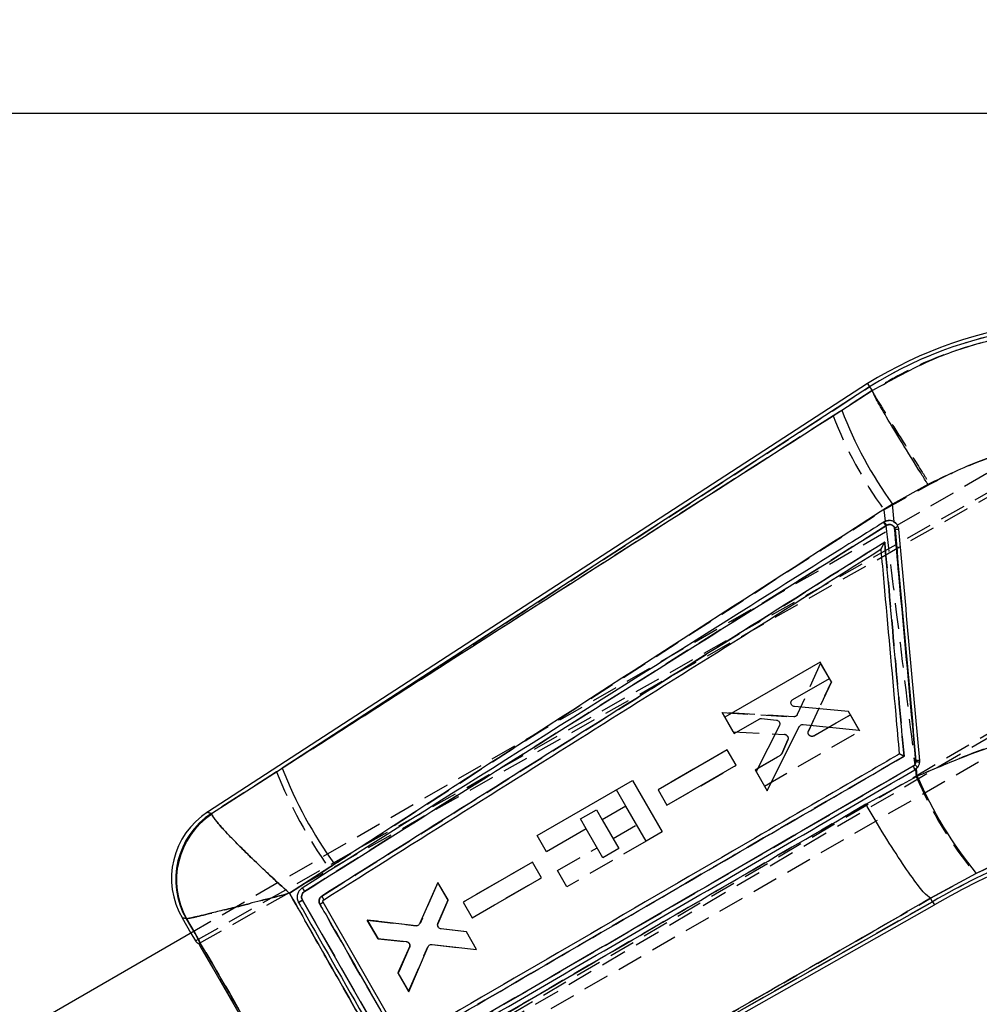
# Model space of a CAD drawing. Extents: x 42 to 518, y 34 to 408.
# Tile 8 of 14: x 280 to 351, y 336 to 408. Entities that reach past the tile are written whole.
import ezdxf

# ---------------------------------------------------------------- set-up
doc = ezdxf.new("R2010")
doc.units = 0
doc.header["$LTSCALE"] = 1.5
doc.linetypes.add('HIDDEN', pattern=[1.905, 1.27, -0.635])
doc.layers.get('0').update_dxf_attribs({"linetype": 'CONTINUOUS'})
doc.styles.add('SLDTEXTSTYLE0', font='TXT', dxfattribs={"width": 0.75})
doc.dimstyles.new('SLDDIMSTYLE1', dxfattribs={"dimtxt": 5.25, "dimasz": 4.953, "dimexe": 0, "dimexo": 0.0625, "dimgap": 1.3125, "dimtad": 1, "dimdec": 0, "dimrnd": 1e-09, "dimzin": 12, "dimtxsty": 'SLDTEXTSTYLE0', "dimsah": 1, "dimcen": 0.09, "dimazin": 3, "dimtfac": 1, "dimtdec": 0, "dimtofl": 0, "dimtmove": 0, "dimatfit": 3, "dimtolj": 1, "dimtzin": 12})

# ---------------------------------------------------------------- blocks, each defined once
blk = doc.blocks.new('_D_1')
at = {"color": 179, "linetype": 'CONTINUOUS'}
for p, q in [((83.725, 309.726), (83.724, 402.814)), ((387.525, 366.836), (387.524, 402.819)), ((83.724, 401.314), (387.524, 401.319))]:
    blk.add_line(p, q, dxfattribs=at)
for points in [[(83.724, 401.314), (88.677, 400.552), (88.677, 402.076)], [(387.524, 401.319), (382.571, 402.08), (382.571, 400.556)]]:
    blk.add_solid(points, dxfattribs=at)
at = {"color": 179, "linetype": 'CONTINUOUS', "insert": (203.924, 408.083, 0.1), "char_height": 5.25, "attachment_point": 1, "rotation": 0.0009, "style": 'SLDTEXTSTYLE0'}
blk.add_mtext('304', dxfattribs=at)

msp = doc.modelspace()

# ---------------------------------------------------------------- linework, layer by layer
at = {"color": 7, "linetype": 'CONTINUOUS'}
for p, q in [((342.355061, 381.480587), (293.933775, 350.040165)), ((342.355061, 381.480587), (342.500735, 381.251891)), ((342.500735, 381.251891), (299.41022, 353.272786)), ((340.451616, 379.530159), (342.683497, 380.964806)), ((342.500735, 381.251891), (342.683348, 380.965141)), ((342.683497, 380.964806), (342.683348, 380.965141)), ((346.776757, 374.087957), (344.17339, 372.648229)), ((344.292048, 371.347484), (344.17339, 372.648229)), ((344.332713, 370.901902), (344.366315, 370.772657)), ((343.324575, 369.329837), (343.323651, 369.329249)), ((338.867295, 361.044129), (331.8776, 357.010168)), ((339.554, 359.854815), (338.867295, 361.044129)), ((336.869482, 358.305474), (339.554, 359.854815)), ((340.95459, 357.429114), (336.982492, 357.790125)), ((331.8776, 357.010168), (332.564335, 355.820758)), ((332.564335, 355.820758), (334.396112, 356.877973)), ((334.562946, 356.913266), (335.664648, 356.795428)), ((341.738242, 356.071872), (340.95459, 357.429114)), ((335.882354, 356.393446), (334.176365, 353.028772)), ((334.991712, 351.616596), (337.345767, 356.323843)), ((337.619338, 356.474956), (341.738242, 356.071872)), ((332.06414, 354.625923), (326.981362, 351.692473)), ((332.720693, 353.488815), (332.06414, 354.625923)), ((294.223401, 349.95756), (299.41022, 353.272786)), ((327.637944, 350.555291), (332.720693, 353.488815)), ((345.824916, 353.158032), (345.943857, 353.244958)), ((345.899257, 353.812655), (345.899034, 353.736659)), ((345.994044, 352.694561), (345.943857, 353.244958)), ((334.176365, 353.028772), (334.991712, 351.616596)), ((342.23229, 350.628761), (345.994044, 352.694561)), ((318.125713, 348.329474), (325.115081, 352.36415)), ((325.115081, 352.36415), (327.286359, 348.602799)), ((326.981362, 351.692473), (327.637944, 350.555291)), ((324.62373, 350.49468), (322.88346, 349.490089)), ((326.10837, 347.922796), (324.62373, 350.49468)), ((294.223401, 349.95756), (294.24325, 349.893746)), ((322.88346, 349.490089), (324.105356, 347.373364)), ((318.812344, 347.140004), (318.125713, 348.329474)), ((321.720283, 348.818635), (318.812344, 347.140004)), ((322.942178, 346.70191), (321.720283, 348.818635)), ((327.286359, 348.602799), (326.10837, 347.922796)), ((324.105356, 347.373364), (322.942178, 346.70191)), ((303.245727, 346.236569), (299.945768, 344.097262)), ((317.774173, 346.376927), (312.691334, 343.443417)), ((318.430718, 345.239816), (317.774173, 346.376927)), ((313.347917, 342.30622), (318.430718, 345.239816)), ((350.321162, 345.555947), (346.975851, 343.727221)), ((310.83389, 344.8978), (309.493567, 341.86512)), ((311.587613, 343.592388), (310.83389, 344.8978)), ((307.635676, 331.827273), (300.90044, 343.587247)), ((308.249969, 333.252211), (302.419562, 343.438165)), ((302.464921, 343.622216), (302.464511, 343.621956)), ((310.236703, 322.302864), (347.252953, 343.2423)), ((310.847636, 341.868324), (311.587613, 343.592388)), ((312.691334, 343.443417), (313.347917, 342.30622)), ((314.249631, 324.88442), (347.118426, 343.477716)), ((346.975851, 343.727221), (346.975375, 343.727553)), ((347.118426, 343.477716), (346.975851, 343.727221)), ((347.118426, 343.477716), (347.252953, 343.2423)), ((292.073864, 342.295413), (292.719666, 341.176679)), ((292.390797, 342.229122), (292.369414, 342.237485)), ((309.20868, 341.702518), (305.660996, 342.120224)), ((305.660996, 342.120224), (306.429054, 340.789945)), ((292.828511, 341.239513), (248.749144, 315.794311)), ((312.93324, 341.261809), (311.068389, 341.483568)), ((313.671481, 339.9832), (312.93324, 341.261809)), ((301.347863, 326.482606), (293.309334, 340.40795)), ((306.429054, 340.789945), (308.520857, 340.556775)), ((310.405399, 340.347306), (313.671481, 339.9832)), ((308.743965, 340.168783), (307.895716, 338.249688)), ((308.69412, 336.866849), (310.121882, 340.182373)), ((307.895716, 338.249688), (308.69412, 336.866849))]:
    msp.add_line(p, q, dxfattribs=at)
at = {"color": 7, "linetype": 'HIDDEN'}
for p, q in [((299.00762, 353.011375), (342.500735, 381.251891)), ((342.683945, 380.964172), (339.824441, 379.123395)), ((342.68387, 380.964321), (342.683945, 380.964172)), ((339.824441, 379.123395), (299.00762, 353.011375)), ((293.050352, 340.603822), (359.76294, 378.341948)), ((293.309334, 340.40795), (360.454816, 378.417996)), ((356.050331, 377.73486), (292.828511, 341.239513)), ((343.54781, 372.233373), (346.911449, 374.110763)), ((301.347863, 326.482606), (378.688518, 372.000811)), ((343.54781, 372.233373), (343.651358, 371.383232)), ((378.714595, 371.702102), (301.387954, 326.160384)), ((343.505431, 371.300576), (343.558881, 371.334193)), ((343.855325, 371.438344), (343.92615, 371.4383)), ((344.253216, 371.367184), (344.414074, 371.251543)), ((343.692351, 371.046503), (301.061745, 344.233525)), ((343.745473, 371.080083), (343.692351, 371.046503)), ((301.827442, 325.650436), (365.049261, 362.145786)), ((338.910628, 360.970226), (337.199736, 357.201834)), ((339.694027, 359.612827), (338.910628, 360.970226)), ((338.020119, 355.99262), (339.694027, 359.612827)), ((339.694027, 359.612827), (338.020119, 355.99262)), ((331.678483, 357.356181), (336.932066, 357.040515)), ((336.932066, 357.040515), (331.678483, 357.356181)), ((331.678483, 357.356181), (332.493592, 355.943871)), ((332.493592, 355.943871), (331.678483, 357.356181)), ((341.09411, 357.186836), (338.409874, 355.637026)), ((338.409874, 355.637026), (341.09411, 357.186836)), ((341.780577, 355.997389), (341.09411, 357.186836)), ((332.493592, 355.943871), (336.260456, 355.738458)), ((334.791649, 351.962072), (341.780577, 355.997389)), ((336.499679, 355.34889), (336.050737, 354.335924)), ((336.050737, 354.335924), (336.499679, 355.34889)), ((332.063976, 354.626459), (326.981689, 351.69213)), ((332.720313, 353.489225), (332.063976, 354.626459)), ((335.936743, 354.209108), (334.105122, 353.151602)), ((334.105122, 353.151602), (335.936743, 354.209108)), ((308.296639, 331.650299), (345.699165, 353.425523)), ((327.638078, 350.554836), (332.720313, 353.489225)), ((345.699165, 353.425523), (345.813084, 353.524198)), ((346.024263, 353.330736), (345.824916, 353.158032)), ((299.00762, 353.011375), (294.227462, 349.956406)), ((334.105122, 353.151602), (334.791649, 351.962072)), ((345.854897, 353.176494), (345.917809, 352.652987)), ((324.623096, 350.495776), (323.937099, 351.684151)), ((326.981689, 351.69213), (327.638078, 350.554836)), ((294.227462, 349.956406), (294.247608, 349.891928)), ((321.29639, 349.552949), (322.459567, 350.224403)), ((322.459567, 350.224403), (322.883036, 349.490819)), ((321.719866, 348.819365), (321.29639, 349.552949)), ((323.681462, 348.107678), (325.421739, 349.11227)), ((319.610353, 345.757594), (322.518292, 347.436224)), ((326.108355, 347.922785), (320.296984, 344.56812)), ((299.948122, 344.09471), (302.843202, 345.971079)), ((317.774016, 346.377441), (312.69164, 343.443101)), ((318.430353, 345.24021), (317.774016, 346.377441)), ((313.348036, 342.305792), (318.430353, 345.24021)), ((320.296984, 344.56812), (319.610353, 345.757594)), ((346.974212, 343.730108), (350.25211, 345.524718)), ((310.841825, 344.885079), (309.523698, 341.874701)), ((311.579834, 343.606339), (310.841825, 344.885079)), ((300.900634, 343.587068), (307.635862, 331.827005)), ((310.839224, 341.880554), (311.579834, 343.606339)), ((312.69164, 343.443101), (313.348036, 342.305792)), ((347.118426, 343.477716), (313.916694, 324.696084)), ((346.973721, 343.730436), (346.974212, 343.730108)), ((347.118426, 343.477716), (346.974212, 343.730108)), ((292.373556, 342.236673), (292.395193, 342.22822)), ((305.653933, 342.133449), (306.452114, 340.750479)), ((309.239078, 341.711671), (305.653933, 342.133449)), ((306.452114, 340.750479), (305.653933, 342.133449)), ((305.653933, 342.133449), (309.239078, 341.711671)), ((292.719666, 341.176679), (293.051045, 340.602623)), ((312.925044, 341.275514), (311.062004, 341.496968)), ((313.678529, 339.969968), (312.925044, 341.275514)), ((301.498893, 326.225718), (293.162409, 340.667212)), ((306.452114, 340.750479), (308.538187, 340.525252)), ((308.704901, 340.44375), (308.658082, 340.477352)), ((310.382034, 340.326009), (313.678529, 339.969968)), ((308.762591, 340.138004), (307.918358, 338.209984)), ((307.918358, 338.209984), (308.762591, 340.138004)), ((308.6862, 336.879579), (310.098748, 340.160624)), ((307.918358, 338.209984), (308.6862, 336.879579))]:
    msp.add_line(p, q, dxfattribs=at)
at = {"color": 8, "linetype": 'CONTINUOUS', "flags": 128}
for points in [[(293.933775, 350.040165), (293.965522, 350.031113), (294.223401, 349.95756)], [(292.369414, 342.237485), (292.106259, 342.289062), (292.073864, 342.295413)]]:
    msp.add_lwpolyline(points, dxfattribs=at)
at = {"color": 7, "linetype": 'HIDDEN', "flags": 128}
for points in [[(294.227462, 349.956406), (293.966878, 350.030725), (293.933775, 350.040165)], [(292.073864, 342.295413), (292.107645, 342.288793), (292.373556, 342.236673)]]:
    msp.add_lwpolyline(points, dxfattribs=at)
at = {"color": 7, "linetype": 'CONTINUOUS'}
for centre, radius, start, end in [((358.495571, 355.645303), 30.462731, 96.27276477, 121.997545), ((358.495571, 355.645303), 30.191592, 96.27276477, 121.99045993), ((369.26413, 390.664735), 30.889152, 201.1289906, 215.68038863), ((342.751502, 370.544868), 1.129128, 28.28315408, 44.35190993), ((343.218266, 373.555925), 2.878511, 292.77796333, 298.34412341), ((345.781448, 355.825802), 15.013696, 94.3452771, 95.40850421), ((329.589256, 365.160164), 32.435844, 201.49924379, 215.69117616), ((344.979139, 352.923534), 0.877683, 15.49641621, 34.86952128), ((345.670948, 350.730619), 3.014681, 80.38354185, 85.66094777), ((347.094629, 341.298367), 12.57125, 94.19490428, 95.45636789), ((373.316754, 364.375642), 29.714948, 203.14781097, 219.29704681), ((297.084454, 345.187819), 5.7855, 122.52341168, 210.41106956), ((297.421194, 345.106949), 5.809846, 123.3950908, 209.59703017), ((297.485138, 345.054048), 5.825163, 123.81628817, 209.00934957), ((376.931555, 291.828716), 59.635908, 105.99606742, 119.99464199), ((376.931555, 291.828716), 59.364769, 105.99606742, 119.99606742), ((297.026356, 352.428922), 10.484292, 299.42261838, 300.95790515)]:
    msp.add_arc(centre, radius, start, end, dxfattribs=at)
at = {"color": 7, "linetype": 'HIDDEN'}
for centre, radius, start, end in [((358.495571, 355.645303), 30.191592, 96.27276477, 121.99045993), ((368.548308, 390.19471), 30.783673, 201.07863702, 215.69494506), ((342.703576, 370.514859), 1.12264, 28.26601887, 44.41758559), ((342.744552, 370.54067), 1.137018, 28.32097749, 44.25862034), ((345.691695, 356.79728), 14.038219, 94.28042717, 95.43270192), ((336.243115, 355.458997), 0.279997, 50.80027762, 86.44868231), ((335.79914, 354.447444), 0.275201, 299.99892542, 336.09456253), ((344.980206, 352.924227), 0.876469, 15.4714204, 34.88624221), ((345.211264, 352.655272), 1.056987, 39.72082684, 55.29343911), ((346.978, 342.584233), 11.280319, 94.08186116, 95.49141214), ((329.10872, 364.845606), 32.34386, 201.46224484, 215.70120481), ((373.185841, 364.351292), 29.671466, 203.21990003, 219.38298233), ((297.425931, 345.105813), 5.810202, 123.40075777, 209.59135829), ((297.490608, 345.052324), 5.825703, 123.82588355, 208.99715147), ((376.931555, 291.828716), 59.635908, 105.99606742, 119.99464199), ((298.657355, 349.627027), 7.242666, 299.07349244, 301.29539729), ((308.505, 340.246098), 0.28112, 44.67563502, 83.21986542)]:
    msp.add_arc(centre, radius, start, end, dxfattribs=at)
msp.add_ellipse((355.071267, 375.686359), major_axis=(62.02174, 35.081082), ratio=0.069924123, start_param=3.141928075, end_param=3.201772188, dxfattribs=at)
at = {"color": 7, "linetype": 'CONTINUOUS'}
for points, knots in [([(342.683348, 380.965141), (344.161708, 381.787944), (346.761388, 383.234836), (350.826332, 384.616002), (353.355011, 385.073087), (354.630742, 385.303689)], [0, 0, 0, 0, 0.395136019, 0.694842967, 1, 1, 1, 1]), ([(346.776757, 374.087957), (346.751856, 374.127454), (346.574714, 374.40844), (345.916145, 375.457103), (344.834477, 377.203781), (343.692246, 379.100034), (342.888941, 380.493901), (342.751979, 380.807837), (342.683497, 380.964806)], [0, 0, 0, 0, 0.011769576, 0.083728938, 0.312805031, 0.54187372, 0.770936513, 1, 1, 1, 1]), ([(299.41022, 353.272786), (303.447193, 355.855911), (317.127858, 364.609716), (330.808172, 373.361151), (340.451616, 379.530159)], [0, 0, 0, 0, 0.295086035, 1, 1, 1, 1]), ([(357.121277, 377.412756), (356.038198, 377.227063), (353.855486, 376.852838), (350.348542, 375.797616), (348.052539, 374.698619), (346.776757, 374.087957)], [0, 0, 0, 0, 0.304423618, 0.61350043, 1, 1, 1, 1]), ([(344.17339, 372.648229), (334.550402, 366.451795), (320.899661, 357.66181), (307.267884, 348.839621), (303.245727, 346.236569)], [0, 0, 0, 0, 0.704942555, 1, 1, 1, 1]), ([(343.558896, 371.3342), (343.387582, 371.22645), (342.531013, 370.687697), (338.933383, 368.424954), (324.877758, 359.583894), (311.507809, 351.170221), (300.878781, 344.481402)], [0, 0, 0, 0, 0.012041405, 0.060207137, 0.252870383, 1, 1, 1, 1]), ([(343.864638, 371.43935), (343.785448, 371.424328), (343.67764, 371.403877), (343.583805, 371.348816), (343.558896, 371.3342)], [0, 0, 0, 0, 0.734540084, 1, 1, 1, 1]), ([(344.292048, 371.347484), (344.28123, 371.353498), (344.200984, 371.3981), (344.056161, 371.445316), (343.920597, 371.441093), (343.864638, 371.43935)], [0, 0, 0, 0, 0.083831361, 0.621820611, 1, 1, 1, 1]), ([(344.643909, 370.796343), (344.628837, 370.874757), (344.598693, 371.031584), (344.467381, 371.22502), (344.347143, 371.309002), (344.292048, 371.347484)], [0, 0, 0, 0, 0.351399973, 0.702798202, 1, 1, 1, 1]), ([(301.06182, 344.233544), (308.1759, 348.708738), (322.404008, 357.659095), (336.631907, 366.606297), (343.745831, 371.079882)], [0, 0, 0, 0, 0.500001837, 1, 1, 1, 1]), ([(343.745831, 371.079882), (343.79024, 371.101665), (343.875968, 371.143715), (344.020008, 371.145508), (344.15124, 371.103723), (344.264583, 371.021266), (344.310003, 370.941691), (344.332713, 370.901902)], [0, 0, 0, 0, 0.212414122, 0.410057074, 0.607024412, 0.803503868, 1, 1, 1, 1]), ([(345.899034, 353.736659), (345.480622, 358.322056), (344.958519, 364.043798), (344.436406, 369.765555), (344.332713, 370.901902)], [0, 0, 0, 0, 0.801398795, 1, 1, 1, 1]), ([(344.366315, 370.772657), (344.621761, 367.945979), (345.132651, 362.292628), (345.643722, 356.63931), (345.899257, 353.812655)], [0, 0, 0, 0, 0.500000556, 1, 1, 1, 1]), ([(346.175048, 353.835938), (345.919832, 356.662666), (345.409401, 362.316121), (344.899073, 367.969603), (344.643909, 370.796343)], [0, 0, 0, 0, 0.500000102, 1, 1, 1, 1]), ([(343.606863, 369.854671), (336.649677, 365.479637), (322.888626, 356.825984), (309.127635, 348.169578), (302.323799, 343.889599)], [0, 0, 0, 0, 0.505570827, 1, 1, 1, 1]), ([(343.606863, 369.854671), (343.606312, 369.853561), (343.571483, 369.783429), (343.50411, 369.648991), (343.418911, 369.48657), (343.363475, 369.387312), (343.335088, 369.340952), (343.327795, 369.333241), (343.324575, 369.329837)], [0, 0, 0, 0, 0.005311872, 0.335579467, 0.64050411, 0.809010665, 0.915694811, 1, 1, 1, 1]), ([(345.026422, 354.148207), (344.794394, 356.715031), (344.321134, 361.950504), (343.848021, 367.186007), (343.606863, 369.854671)], [0, 0, 0, 0, 0.490275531, 1, 1, 1, 1]), ([(302.464511, 343.621959), (309.315169, 347.933257), (322.934458, 356.504232), (336.554597, 365.071443), (343.323651, 369.329249)], [0, 0, 0, 0, 0.5030113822, 1, 1, 1, 1]), ([(343.323651, 369.329249), (343.324183, 369.323321), (343.397218, 368.508647), (343.764251, 364.459344), (344.214676, 359.458826), (344.593248, 355.267121), (344.679672, 354.310197)], [0, 0, 0, 0, 0.0011840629, 0.1627186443, 0.8088572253, 1, 1, 1, 1]), ([(336.739335, 357.999099), (336.734807, 358.029921), (336.72575, 358.091564), (336.752036, 358.182708), (336.801054, 358.257815), (336.848006, 358.290517), (336.869482, 358.305474)], [0, 0, 0, 0, 0.259856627, 0.51971196, 0.78031706, 1, 1, 1, 1]), ([(336.982492, 357.790125), (336.95165, 357.796063), (336.889957, 357.807941), (336.811984, 357.863402), (336.761034, 357.930567), (336.74548, 357.979692), (336.739335, 357.999099)], [0, 0, 0, 0, 0.274348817, 0.548769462, 0.821743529, 1, 1, 1, 1]), ([(334.396112, 356.877973), (334.424596, 356.891244), (334.477628, 356.915954), (334.53595, 356.914116), (334.562946, 356.913266)], [0, 0, 0, 0, 0.53711227, 1, 1, 1, 1]), ([(335.664648, 356.795428), (335.695642, 356.788696), (335.757635, 356.775233), (335.834941, 356.717373), (335.888134, 356.643963), (335.901883, 356.588121), (335.908088, 356.562917)], [0, 0, 0, 0, 0.262231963, 0.524509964, 0.785397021, 1, 1, 1, 1]), ([(345.994044, 352.694561), (347.062335, 353.148464), (349.198867, 354.056247), (352.511026, 355.255463), (355.886308, 356.337688), (358.166336, 356.933716), (359.306339, 357.231726)], [0, 0, 0, 0, 0.246889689, 0.493767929, 0.746886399, 1, 1, 1, 1]), ([(335.908088, 356.562917), (335.910424, 356.531236), (335.914748, 356.472587), (335.892557, 356.418374), (335.882354, 356.393446)], [0, 0, 0, 0, 0.540192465, 1, 1, 1, 1]), ([(337.345767, 356.323843), (337.362469, 356.350271), (337.395865, 356.403119), (337.47555, 356.455287), (337.553396, 356.477516), (337.60192, 356.475632), (337.619338, 356.474956)], [0, 0, 0, 0, 0.280356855, 0.560625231, 0.842288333, 1, 1, 1, 1]), ([(344.679672, 354.310197), (344.633399, 354.283253), (343.887929, 353.849181), (340.345537, 351.786848), (328.309828, 344.778558), (316.975892, 338.176197), (308.438059, 333.20265)], [0, 0, 0, 0, 0.003829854, 0.061699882, 0.293180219, 1, 1, 1, 1]), ([(308.615062, 332.950124), (314.647433, 336.462538), (326.783199, 343.528721), (338.921668, 350.594594), (345.026422, 354.148207)], [0, 0, 0, 0, 0.497073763, 1, 1, 1, 1]), ([(345.026422, 354.148207), (345.025334, 354.148773), (345.017996, 354.152594), (344.97367, 354.17553), (344.897432, 354.214149), (344.806459, 354.258252), (344.738864, 354.289201), (344.69408, 354.307694), (344.68426, 354.3094), (344.679672, 354.310197)], [0, 0, 0, 0, 0.007084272, 0.047796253, 0.287828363, 0.495438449, 0.676732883, 0.848986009, 1, 1, 1, 1]), ([(345.699239, 353.425314), (339.464611, 349.796112), (326.995533, 342.537812), (314.529703, 335.27949), (308.296878, 331.650381)], [0, 0, 0, 0, 0.500007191, 1, 1, 1, 1]), ([(345.899034, 353.736659), (345.892512, 353.700644), (345.877838, 353.619615), (345.810431, 353.505915), (345.736303, 353.452181), (345.699239, 353.425314)], [0, 0, 0, 0, 0.2857332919, 0.6428711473, 1, 1, 1, 1]), ([(345.943857, 353.244958), (345.997547, 353.304216), (346.104931, 353.422737), (346.17779, 353.637055), (346.175869, 353.776395), (346.175048, 353.835938)], [0, 0, 0, 0, 0.36412926, 0.728280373, 1, 1, 1, 1]), ([(308.42543, 331.375906), (314.657613, 335.006602), (327.121996, 342.268007), (339.590603, 349.52802), (345.824916, 353.158032)], [0, 0, 0, 0, 0.499999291, 1, 1, 1, 1]), ([(309.605512, 331.63152), (314.591212, 334.545178), (325.455587, 340.894352), (336.341799, 347.210899), (342.23229, 350.628761)], [0, 0, 0, 0, 0.458903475, 1, 1, 1, 1]), ([(346.975375, 343.727553), (346.823501, 343.835449), (346.519754, 344.051242), (345.54165, 345.342841), (344.306278, 347.185769), (343.178741, 349.012894), (342.490159, 350.182866), (342.266013, 350.57045), (342.23229, 350.628761)], [0, 0, 0, 0, 0.222578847, 0.445158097, 0.66773795, 0.890319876, 0.983498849, 1, 1, 1, 1]), ([(299.945768, 344.097262), (299.941173, 344.101411), (299.447852, 344.546978), (298.496389, 345.420102), (297.279066, 346.575581), (296.294991, 347.542971), (295.359761, 348.499792), (294.530397, 349.412853), (294.338127, 349.734852), (294.24325, 349.893746)], [0, 0, 0, 0, 0.001591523, 0.170880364, 0.331878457, 0.459851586, 0.587799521, 0.796595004, 1, 1, 1, 1]), ([(360.128645, 349.336815), (358.487568, 348.83886), (355.997327, 348.08324), (352.731566, 346.729316), (351.124657, 345.947083), (350.321162, 345.555947)], [0, 0, 0, 0, 0.491415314, 0.745694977, 1, 1, 1, 1]), ([(299.945768, 344.097262), (299.939792, 344.095701), (299.298165, 343.92809), (298.057927, 343.606253), (296.462759, 343.19862), (295.166134, 342.872698), (293.925801, 342.566993), (292.811994, 342.302891), (292.529967, 342.253496), (292.390797, 342.229122)], [0, 0, 0, 0, 0.001591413, 0.170881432, 0.331879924, 0.459852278, 0.587800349, 0.796595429, 1, 1, 1, 1]), ([(299.945768, 344.097262), (301.242673, 341.821147), (303.823634, 337.291468), (306.399017, 332.75866), (307.680297, 330.503539)], [0, 0, 0, 0, 0.502489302, 1, 1, 1, 1]), ([(300.878543, 344.481265), (300.80824, 344.426527), (300.667721, 344.317121), (300.541137, 344.075847), (300.497857, 343.811572), (300.535165, 343.587161), (300.595119, 343.467644), (300.6155, 343.427015)], [0, 0, 0, 0, 0.222081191, 0.443887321, 0.66513893, 0.8861664, 1, 1, 1, 1]), ([(300.900433, 343.587243), (300.884709, 343.619723), (300.845362, 343.701002), (300.828835, 343.848078), (300.863552, 344.008552), (300.944511, 344.144877), (301.024852, 344.205607), (301.06182, 344.233551)], [0, 0, 0, 0, 0.1471004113, 0.3681139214, 0.5894750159, 0.8110998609, 1, 1, 1, 1]), ([(301.062051, 344.233697), (301.040318, 344.267486), (300.996851, 344.335066), (300.937999, 344.418171), (300.893946, 344.473675), (300.883625, 344.478761), (300.878543, 344.481265)], [0, 0, 0, 0, 0.251898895, 0.503799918, 0.755695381, 1, 1, 1, 1]), ([(302.323799, 343.889599), (302.302679, 343.874631), (302.241209, 343.831068), (302.163701, 343.729354), (302.115947, 343.58711), (302.115323, 343.434152), (302.156222, 343.342749), (302.17674, 343.296894)], [0, 0, 0, 0, 0.115649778, 0.336590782, 0.557287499, 0.777901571, 1, 1, 1, 1]), ([(302.464921, 343.622216), (302.465058, 343.627653), (302.465332, 343.638527), (302.434711, 343.701453), (302.386193, 343.788522), (302.344597, 343.855907), (302.323799, 343.889599)], [0, 0, 0, 0, 0.250002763, 0.500000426, 0.749999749, 1, 1, 1, 1]), ([(300.900194, 343.587675), (300.882027, 343.577267), (300.845691, 343.55645), (300.792361, 343.526006), (300.742758, 343.497765), (300.698913, 343.472904), (300.662638, 343.452436), (300.635674, 343.437356), (300.62061, 343.429069), (300.617092, 343.427273), (300.615754, 343.42659)], [0, 0, 0, 0, 0.131345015, 0.26269376, 0.39403235, 0.525366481, 0.656712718, 0.788055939, 0.919395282, 1, 1, 1, 1]), ([(300.615754, 343.42659), (300.716653, 343.250445), (301.221148, 342.36972), (303.466471, 338.449323), (305.609369, 334.70423), (307.349007, 331.663904)], [0, 0, 0, 0, 0.044932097, 0.224660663, 1, 1, 1, 1]), ([(302.17674, 343.296898), (302.277623, 343.120744), (302.782038, 342.239977), (304.727171, 338.843525), (306.571515, 335.623314), (308.01231, 333.107696)], [0, 0, 0, 0, 0.0518641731, 0.2593197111, 1, 1, 1, 1]), ([(302.419562, 343.438165), (302.413219, 343.452407), (302.400533, 343.480892), (302.400725, 343.528558), (302.415642, 343.572909), (302.439583, 343.604176), (302.458303, 343.61753), (302.464511, 343.621959)], [0, 0, 0, 0, 0.222742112, 0.445503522, 0.667995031, 0.889892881, 1, 1, 1, 1]), ([(346.975375, 343.727553), (341.066335, 340.32594), (330.156131, 334.045343), (319.249265, 327.763826), (314.249631, 324.88442)], [0, 0, 0, 0, 0.541606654, 1, 1, 1, 1]), ([(302.476044, 324.7826), (300.793771, 327.692147), (297.431505, 333.507297), (294.070273, 339.323162), (292.390797, 342.229122)], [0, 0, 0, 0, 0.5003391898, 1, 1, 1, 1]), ([(309.493567, 341.86512), (309.478117, 341.837872), (309.447217, 341.783382), (309.369947, 341.72747), (309.287131, 341.699375), (309.232279, 341.70157), (309.20868, 341.702515)], [0, 0, 0, 0, 0.265854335, 0.531659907, 0.79850833, 1, 1, 1, 1]), ([(310.842927, 341.664058), (310.835073, 341.694757), (310.819364, 341.756151), (310.831498, 341.826864), (310.845253, 341.862201), (310.847636, 341.868324)], [0, 0, 0, 0, 0.452594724, 0.90514794, 1, 1, 1, 1]), ([(311.068389, 341.483576), (311.037312, 341.491061), (310.975151, 341.506033), (310.898198, 341.566019), (310.858719, 341.624153), (310.845012, 341.658791), (310.842927, 341.664058)], [0, 0, 0, 0, 0.315066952, 0.630189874, 0.943757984, 1, 1, 1, 1]), ([(308.520857, 340.556775), (308.551762, 340.549938), (308.613577, 340.536261), (308.690665, 340.478246), (308.737151, 340.413288), (308.751872, 340.368721), (308.756765, 340.353911)], [0, 0, 0, 0, 0.286456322, 0.572959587, 0.858089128, 1, 1, 1, 1]), ([(308.756765, 340.353911), (308.76249, 340.322478), (308.773937, 340.259638), (308.753953, 340.19906), (308.743965, 340.168783)], [0, 0, 0, 0, 0.500198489, 1, 1, 1, 1]), ([(310.121882, 340.182373), (310.137021, 340.209705), (310.167295, 340.264364), (310.243798, 340.320911), (310.326445, 340.349878), (310.381517, 340.348084), (310.405399, 340.347306)], [0, 0, 0, 0, 0.2650871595, 0.5301185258, 0.7962328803, 1, 1, 1, 1])]:
    msp.add_open_spline(points, degree=3, knots=knots, dxfattribs=at)
at = {"color": 7, "linetype": 'HIDDEN'}
for points, knots in [([(353.435252, 385.122416), (351.927631, 384.776604), (348.871513, 384.075603), (345.297598, 382.512755), (343.304246, 381.331847), (342.68387, 380.964321)], [0, 0, 0, 0, 0.401410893, 0.813705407, 1, 1, 1, 1]), ([(342.683945, 380.964172), (342.764383, 380.814931), (342.925259, 380.516449), (343.760389, 379.143153), (344.926835, 377.262466), (346.028223, 375.508187), (346.69939, 374.445889), (346.886471, 374.150236), (346.911449, 374.110763)], [0, 0, 0, 0, 0.2280473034, 0.456094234, 0.6841457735, 0.9122056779, 0.988278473, 1, 1, 1, 1]), ([(346.911449, 374.110763), (347.433833, 374.379008), (349.153595, 375.262107), (352.25644, 376.469047), (354.89044, 377.043454), (356.222544, 377.333951)], [0, 0, 0, 0, 0.177385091, 0.583975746, 1, 1, 1, 1]), ([(302.843202, 345.971079), (303.532412, 346.417368), (317.087093, 355.194527), (330.662586, 363.936192), (343.54781, 372.233373)], [0, 0, 0, 0, 0.050846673, 1, 1, 1, 1]), ([(343.651358, 371.383232), (343.681939, 371.395397), (343.747769, 371.421584), (343.817818, 371.4325), (343.855325, 371.438344)], [0, 0, 0, 0, 0.464557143, 1, 1, 1, 1]), ([(343.692351, 371.046503), (343.956715, 368.872891), (344.667045, 363.032533), (345.371074, 357.191419), (345.813084, 353.524198)], [0, 0, 0, 0, 0.372171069, 1, 1, 1, 1]), ([(344.362605, 370.772441), (344.353531, 370.819275), (344.335722, 370.91119), (344.252771, 371.026458), (344.140892, 371.108109), (344.008006, 371.146784), (343.868201, 371.141643), (343.786388, 371.100606), (343.745473, 371.080083)], [0, 0, 0, 0, 0.171948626, 0.33746383, 0.503119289, 0.668824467, 0.834379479, 1, 1, 1, 1]), ([(345.898512, 353.812781), (345.642487, 356.639379), (345.130435, 362.29258), (344.618549, 367.945819), (344.362605, 370.772441)], [0, 0, 0, 0, 0.499999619, 1, 1, 1, 1]), ([(302.323859, 343.889666), (309.127668, 348.169664), (322.888671, 356.826147), (336.649661, 365.479836), (343.606848, 369.85491)], [0, 0, 0, 0, 0.494426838, 1, 1, 1, 1]), ([(343.324545, 369.329823), (343.32775, 369.333214), (343.335008, 369.340895), (343.363297, 369.387147), (343.418591, 369.486145), (343.503779, 369.648673), (343.571356, 369.783281), (343.606297, 369.853797), (343.606848, 369.85491)], [0, 0, 0, 0, 0.084204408, 0.190691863, 0.358769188, 0.662830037, 0.994680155, 1, 1, 1, 1]), ([(343.606848, 369.85491), (343.847998, 367.186159), (344.321083, 361.950644), (344.794342, 356.715162), (345.026362, 354.148415)], [0, 0, 0, 0, 0.509740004, 1, 1, 1, 1]), ([(337.199736, 357.201834), (337.183936, 357.174679), (337.152338, 357.120369), (337.074227, 357.065131), (336.997318, 357.0403), (336.949082, 357.040458), (336.932066, 357.040515)], [0, 0, 0, 0, 0.281918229, 0.563821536, 0.846134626, 1, 1, 1, 1]), ([(359.026823, 357.214307), (357.931577, 356.919404), (355.741072, 356.329594), (352.444248, 355.25392), (349.153694, 354.046065), (346.996451, 353.117352), (345.917809, 352.652987)], [0, 0, 0, 0, 0.246887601, 0.493777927, 0.746884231, 1, 1, 1, 1]), ([(336.381483, 355.69783), (336.367385, 355.70694), (336.330801, 355.730577), (336.287234, 355.735458), (336.260456, 355.738458)], [0, 0, 0, 0, 0.385372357, 1, 1, 1, 1]), ([(336.420077, 355.675978), (336.442343, 355.653908), (336.486875, 355.609768), (336.520809, 355.520487), (336.526783, 355.429698), (336.508263, 355.37448), (336.499679, 355.34889)], [0, 0, 0, 0, 0.258708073, 0.517423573, 0.776354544, 1, 1, 1, 1]), ([(338.079471, 355.677543), (338.059275, 355.701117), (338.018884, 355.748265), (337.992521, 355.839142), (337.99394, 355.923755), (338.012516, 355.972618), (338.020119, 355.99262)], [0, 0, 0, 0, 0.270571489, 0.541136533, 0.812166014, 1, 1, 1, 1]), ([(338.409874, 355.637026), (338.381085, 355.624072), (338.323501, 355.598161), (338.227422, 355.598781), (338.14232, 355.625889), (338.098755, 355.661694), (338.079471, 355.677543)], [0, 0, 0, 0, 0.264026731, 0.528093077, 0.791116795, 1, 1, 1, 1]), ([(345.026362, 354.148415), (338.921627, 350.594787), (326.783203, 343.528886), (314.647432, 336.462629), (308.615062, 332.95018)], [0, 0, 0, 0, 0.502926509, 1, 1, 1, 1]), ([(345.026362, 354.148415), (345.02527, 354.148981), (345.018029, 354.152733), (344.973815, 354.175655), (344.897637, 354.21419), (344.806631, 354.258321), (344.738972, 354.28924), (344.694104, 354.307743), (344.684272, 354.30942), (344.679672, 354.310205)], [0, 0, 0, 0, 0.007109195, 0.047110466, 0.28722534, 0.494904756, 0.676265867, 0.848550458, 1, 1, 1, 1]), ([(345.813084, 353.524198), (345.820133, 353.533696), (345.854064, 353.579418), (345.897521, 353.675844), (345.898182, 353.767114), (345.898512, 353.812781)], [0, 0, 0, 0, 0.115833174, 0.557605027, 1, 1, 1, 1]), ([(345.9992, 353.315187), (345.968052, 353.276401), (345.925641, 353.223589), (345.869742, 353.186377), (345.854897, 353.176494)], [0, 0, 0, 0, 0.734417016, 1, 1, 1, 1]), ([(342.23235, 350.626414), (336.432167, 347.261593), (325.435204, 340.881998), (314.460236, 334.469476), (309.27385, 331.439142)], [0, 0, 0, 0, 0.527435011, 1, 1, 1, 1]), ([(294.247608, 349.891928), (294.34242, 349.733021), (294.534832, 349.41053), (295.362859, 348.49813), (296.297798, 347.541037), (297.281639, 346.573416), (298.498823, 345.417739), (299.450189, 344.544442), (299.943527, 344.09886), (299.948122, 344.09471)], [0, 0, 0, 0, 0.202940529, 0.411852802, 0.539873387, 0.667918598, 0.829015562, 0.998407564, 1, 1, 1, 1]), ([(350.25211, 345.524718), (351.79562, 346.255703), (354.136732, 347.364422), (357.402658, 348.538939), (359.069897, 349.029201), (359.903503, 349.274327)], [0, 0, 0, 0, 0.491768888, 0.745888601, 1, 1, 1, 1]), ([(292.395193, 342.22822), (292.534276, 342.252493), (292.816534, 342.301754), (293.928698, 342.565187), (295.168768, 342.870605), (296.465208, 343.196317), (298.060269, 343.60379), (299.300512, 343.925536), (299.942147, 344.093149), (299.948122, 344.09471)], [0, 0, 0, 0, 0.202940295, 0.411852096, 0.539872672, 0.66791759, 0.82901462, 0.998407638, 1, 1, 1, 1]), ([(307.681542, 330.506363), (306.400352, 332.760663), (303.825258, 337.291635), (301.244748, 341.819566), (299.948122, 344.09471)], [0, 0, 0, 0, 0.497531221, 1, 1, 1, 1]), ([(301.061745, 344.233533), (301.032356, 344.212086), (300.959285, 344.158762), (300.875819, 344.036589), (300.831358, 343.879007), (300.838748, 343.720755), (300.881086, 343.629283), (300.900627, 343.587064)], [0, 0, 0, 0, 0.148700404, 0.369718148, 0.590403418, 0.810952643, 1, 1, 1, 1]), ([(300.878483, 344.481224), (300.883569, 344.478725), (300.893896, 344.473649), (300.937981, 344.41817), (300.996835, 344.335077), (301.040307, 344.267505), (301.062043, 344.233719)], [0, 0, 0, 0, 0.244327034, 0.496214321, 0.74810547, 1, 1, 1, 1]), ([(302.176792, 343.296957), (302.155682, 343.344542), (302.115043, 343.436147), (302.116586, 343.588844), (302.163739, 343.729418), (302.241257, 343.831133), (302.302733, 343.874696), (302.323859, 343.889666)], [0, 0, 0, 0, 0.229957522, 0.442686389, 0.66338412, 0.884325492, 1, 1, 1, 1]), ([(302.464921, 343.622216), (302.465069, 343.62766), (302.465365, 343.638546), (302.434756, 343.70149), (302.386247, 343.788578), (302.344655, 343.85597), (302.323859, 343.889666)], [0, 0, 0, 0, 0.250000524, 0.500000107, 0.750004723, 1, 1, 1, 1]), ([(300.615545, 343.426966), (300.616899, 343.427623), (300.620464, 343.429351), (300.635592, 343.43752), (300.662637, 343.452469), (300.699003, 343.472811), (300.742937, 343.497545), (300.792627, 343.525658), (300.846044, 343.555976), (300.882437, 343.576704), (300.900634, 343.587068)], [0, 0, 0, 0, 0.0804497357, 0.2118116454, 0.3431751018, 0.4745463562, 0.6059057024, 0.7372689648, 0.8686270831, 1, 1, 1, 1]), ([(308.009889, 333.111984), (307.909, 333.288132), (307.404559, 334.168869), (305.46016, 337.563822), (303.616711, 340.782695), (302.176792, 343.296957)], [0, 0, 0, 0, 0.051885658, 0.259427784, 1, 1, 1, 1]), ([(313.916694, 324.696084), (319.117387, 327.691341), (330.134704, 334.036591), (341.155343, 340.380926), (346.973721, 343.730436)], [0, 0, 0, 0, 0.472047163, 1, 1, 1, 1]), ([(292.395193, 342.22822), (294.074112, 339.323202), (297.434337, 333.509035), (300.795573, 327.695565), (302.477386, 324.786765)], [0, 0, 0, 0, 0.499644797, 1, 1, 1, 1]), ([(310.882765, 341.595044), (310.86508, 341.621366), (310.829711, 341.67401), (310.813612, 341.769482), (310.823504, 341.839257), (310.83696, 341.874585), (310.839232, 341.88055)], [0, 0, 0, 0, 0.31194324, 0.623874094, 0.936496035, 1, 1, 1, 1]), ([(308.704901, 340.44375), (308.724653, 340.419362), (308.764155, 340.370587), (308.788283, 340.277981), (308.784563, 340.197964), (308.76822, 340.153364), (308.762591, 340.138004)], [0, 0, 0, 0, 0.283503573, 0.566994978, 0.850876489, 1, 1, 1, 1])]:
    msp.add_open_spline(points, degree=3, knots=knots, dxfattribs=at)

# ---------------------------------------------------------------- dimensions: what is measured, and where the dimension line sits
at = {"color": 179, "linetype": 'CONTINUOUS'}
dim = msp.add_linear_dim(base=(387.524272, 401.318537), p1=(83.725163, 308.226291), p2=(387.524838, 365.336417), angle=0.0009017, dimstyle='SLDDIMSTYLE1', dxfattribs=at)
dim.commit()
dim.dimension.update_dxf_attribs({"geometry": '_D_1', "text_midpoint": (211.876152, 401.315773), "dimtype": 160})

doc.saveas('drawing.dxf')
